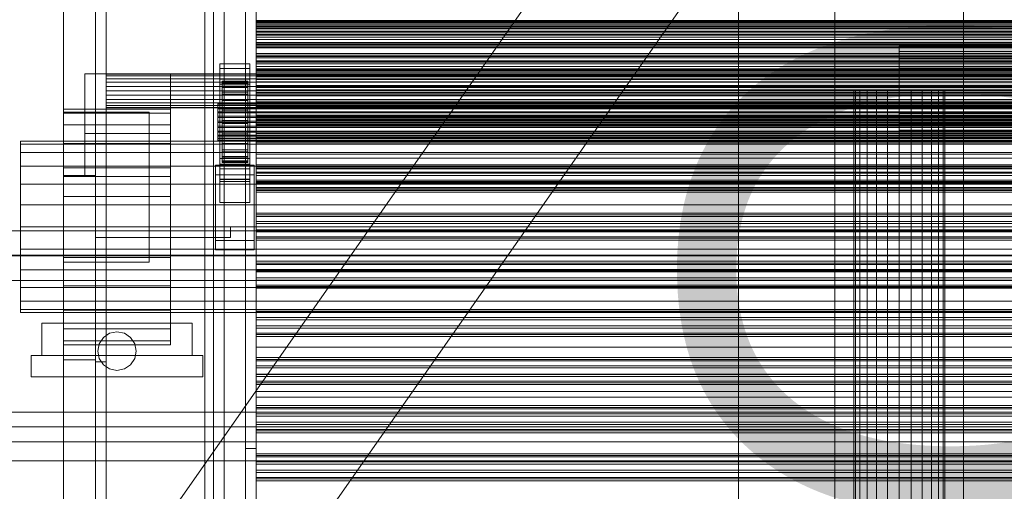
# Model space of a CAD drawing. Header units: millimetres. Extents: x -1970 to 61924, y -58230 to 6847.
# Tile 31 of 256: x -1360 to -901, y -33637 to -33417. Entities that reach past the tile are written whole.
import ezdxf

# ---------------------------------------------------------------- set-up
doc = ezdxf.new("R2010")
doc.units = ezdxf.units.MM
for name, color, linetype, lineweight in [('COTAS_O', 1, 'Continuous', 0), ('frontal_C03', 7, 'Continuous', 0), ('frontal_mezcladora', 7, 'Continuous', 0), ('frontal_secador', 7, 'Continuous', 0), ('frontal_tolva', 7, 'Continuous', 0)]:
    doc.layers.add(name, color=color, linetype=linetype, lineweight=lineweight)
doc.dimstyles.new('R19_100', dxfattribs={"dimtxt": 250, "dimasz": 150, "dimexe": 150, "dimexo": 80, "dimgap": 100, "dimtad": 1, "dimtih": 1, "dimtoh": 1, "dimdsep": 46, "dimcen": 0.09, "dimadec": 0, "dimazin": 0, "dimtfac": 1, "dimtdec": 4, "dimtofl": 0, "dimtmove": 0, "dimatfit": 3, "dimfxl": 1, "dimtolj": 1, "dimtzin": 0, "dimarcsym": 0})

# ---------------------------------------------------------------- blocks, each defined once
blk = doc.blocks.new('DIM_R26_45')
at = {"layer": 'COTAS_O'}
for p, q in [((-1725, -31700), (-1025, -31700)), ((-1025, -31700), (-1070, -31850)), ((-1025, -34400), (-1025, -31700)), ((-1025, -31700), (-980, -31850)), ((-1025, -34400), (-1070, -34250)), ((-1025, -34400), (-980, -34250)), ((-1725, -34400), (-1025, -34400))]:
    blk.add_line(p, q, dxfattribs=at)
blk.add_text('2700 O', height=250, rotation=90, dxfattribs=at).set_placement((-1125, -33050))
blk = doc.blocks.new('DIM_R26_46')
at = {"layer": 'COTAS_O'}
for p, q in [((-1725, -33700), (-1575, -33655)), ((1725, -33700), (1575, -33655)), ((-1725, -34400), (-1725, -33700)), ((-1725, -33700), (1725, -33700)), ((-1725, -33700), (-1575, -33745)), ((1725, -33700), (1575, -33745)), ((1725, -34400), (1725, -33700))]:
    blk.add_line(p, q, dxfattribs=at)
blk.add_text('3450 O', height=250, dxfattribs=at).set_placement((0, -33600))
blk = doc.blocks.new('DIM_R26_52')
at = {"layer": 'COTAS_O'}
for p, q in [((-1400, -33000), (-700, -33000)), ((-700, -33000), (-745, -33150)), ((-700, -36000), (-700, -33000)), ((-700, -33000), (-655, -33150)), ((-700, -36000), (-745, -35850)), ((-700, -36000), (-655, -35850)), ((-1400, -36000), (-700, -36000))]:
    blk.add_line(p, q, dxfattribs=at)
blk.add_text('3000 O', height=250, rotation=90, dxfattribs=at).set_placement((-800, -34500))

msp = doc.modelspace()

# ---------------------------------------------------------------- linework, layer by layer
at = {"layer": 'frontal_C03'}
for p, q in [((-1274, -34875.113), (-1274, -32314.944)), ((-1270, -32314.944), (-1270, -34875.113)), ((-1270, -34879.011), (-1270, -32318.841)), ((-1274, -32441.623), (-1274, -35001.792)), ((-1270, -35001.792), (-1270, -32441.623)), ((-1250, -33418.78), (-1250, -33417.245)), ((-1250, -33417.245), (-1250, -33418.126)), ((1250, -33417.245), (-1250, -33417.245)), ((-1250, -33418.126), (-1250, -33421.087)), ((1250, -33418.126), (-1250, -33418.126)), ((-1250, -33422.145), (-1250, -33418.78)), ((1250, -33418.78), (-1250, -33418.78)), ((-1250, -33421.087), (-1250, -33424.997)), ((1250, -33421.087), (-1250, -33421.087)), ((-1250, -33426.054), (-1250, -33422.145)), ((-1250, -33422.145), (1250, -33422.145)), ((-1250, -33424.997), (-1250, -33428.361)), ((1250, -33424.997), (-1250, -33424.997)), ((-1250, -33429.015), (-1250, -33426.054)), ((1250, -33426.054), (-1250, -33426.054)), ((-1250, -33428.361), (-1250, -33429.896)), ((1250, -33428.361), (-1250, -33428.361)), ((-1250, -33429.896), (-1250, -33429.015)), ((1250, -33429.015), (-1250, -33429.015)), ((1250, -33429.896), (-1250, -33429.896)), ((-1250, -33433.359), (-1250, -33432.562)), ((-1250, -33432.562), (-1250, -33433.944)), ((-1250, -33432.562), (1250, -33432.562)), ((-1250, -33436.282), (-1250, -33433.359)), ((-1250, -33433.359), (1250, -33433.359)), ((-1250, -33433.944), (-1250, -33437.411)), ((-1250, -33433.944), (1250, -33433.944)), ((-1267, -33439.659), (-1267, -33437.413)), ((-1267, -33437.413), (-1253, -33437.413)), ((-1267, -33484.187), (-1267, -33437.413)), ((-1253, -33437.413), (-1253, -33439.659)), ((-1253, -33437.413), (-1253, -33484.187)), ((-1250, -33441.13), (-1250, -33436.282)), ((-1250, -33436.282), (1250, -33436.282)), ((-1250, -33437.411), (-1250, -33442.727)), ((-1250, -33437.411), (1250, -33437.411)), ((-1253, -33439.659), (-1267, -33439.659)), ((-1267, -33439.659), (-1267, -33486.433)), ((-1253, -33486.433), (-1253, -33439.659)), ((-1250, -33441.237), (-1250, -33439.703)), ((-1250, -33439.703), (-1250, -33440.584)), ((1250, -33439.703), (-1250, -33439.703)), ((-1250, -33440.584), (-1250, -33443.545)), ((1250, -33440.584), (-1250, -33440.584)), ((-1250, -33447.574), (-1250, -33441.13)), ((-1250, -33441.13), (1250, -33441.13)), ((-1250, -33444.602), (-1250, -33441.237)), ((1250, -33441.237), (-1250, -33441.237)), ((-1250, -33442.727), (-1250, -33449.53)), ((-1250, -33442.727), (1250, -33442.727)), ((-1250, -33443.545), (-1250, -33447.454)), ((1250, -33443.545), (-1250, -33443.545)), ((-1267, -33446.846), (-1267, -33444.6)), ((-1267, -33444.6), (-1253, -33444.6)), ((-1267, -33491.374), (-1267, -33444.6)), ((-1253, -33446.846), (-1267, -33446.846)), ((-1267, -33446.846), (-1267, -33493.62)), ((-1266, -33455.548), (-1266, -33445.554)), ((-1266, -33445.554), (-1266, -33446.374)), ((-1266, -33445.554), (-1254, -33445.554)), ((-1266, -33446.027), (-1266, -33445.554)), ((-1266, -33455.772), (-1266, -33446.027)), ((-1266, -33446.027), (-1254, -33446.027)), ((-1266, -33447.763), (-1266, -33446.027)), ((-1266, -33455.936), (-1266, -33446.374)), ((-1266, -33446.374), (-1266, -33448.433)), ((-1266, -33446.374), (-1254, -33446.374)), ((-1266, -33456.594), (-1266, -33447.763)), ((-1266, -33447.763), (-1254, -33447.763)), ((-1266, -33450.641), (-1266, -33447.763)), ((-1266, -33456.911), (-1266, -33448.433)), ((-1266, -33448.433), (-1266, -33451.589)), ((-1266, -33448.433), (-1254, -33448.433)), ((-1254, -33446.374), (-1254, -33445.554)), ((-1254, -33445.554), (-1254, -33455.548)), ((-1254, -33445.554), (-1254, -33446.027)), ((-1254, -33446.027), (-1254, -33455.772)), ((-1254, -33446.027), (-1254, -33447.763)), ((-1254, -33448.433), (-1254, -33446.374)), ((-1254, -33446.374), (-1254, -33455.936)), ((-1254, -33447.763), (-1254, -33456.594)), ((-1254, -33447.763), (-1254, -33450.641)), ((-1254, -33451.589), (-1254, -33448.433)), ((-1254, -33448.433), (-1254, -33456.911)), ((-1253, -33444.6), (-1253, -33446.846)), ((-1253, -33444.6), (-1253, -33491.374)), ((-1253, -33493.62), (-1253, -33446.846)), ((-1250, -33448.512), (-1250, -33444.602)), ((-1250, -33444.602), (1250, -33444.602)), ((-1250, -33447.454), (-1250, -33450.819)), ((1250, -33447.454), (-1250, -33447.454)), ((-1250, -33455.174), (-1250, -33447.574)), ((-1250, -33447.574), (1250, -33447.574)), ((-1250, -33451.473), (-1250, -33448.512)), ((1250, -33448.512), (-1250, -33448.512)), ((-1266, -33457.957), (-1266, -33450.641)), ((-1266, -33450.641), (-1254, -33450.641)), ((-1266, -33454.467), (-1266, -33450.641)), ((-1266, -33458.407), (-1266, -33451.589)), ((-1266, -33451.589), (-1266, -33455.629)), ((-1266, -33451.589), (-1254, -33451.589)), ((-1254, -33450.641), (-1254, -33457.957)), ((-1254, -33450.641), (-1254, -33454.467)), ((-1254, -33455.629), (-1254, -33451.589)), ((-1254, -33451.589), (-1254, -33458.407)), ((-1250, -33449.53), (-1250, -33457.356)), ((-1250, -33449.53), (1250, -33449.53)), ((-1250, -33450.819), (-1250, -33452.354)), ((1250, -33450.819), (-1250, -33450.819)), ((-1250, -33452.354), (-1250, -33451.473)), ((1250, -33451.473), (-1250, -33451.473)), ((1250, -33452.354), (-1250, -33452.354)), ((-1268, -33455.772), (-1268, -33455.548)), ((-1268, -33455.548), (-1268, -33455.936)), ((-1268, -33455.548), (1268, -33455.548)), ((-1268, -33456.594), (-1268, -33455.772)), ((-1268, -33455.772), (1268, -33455.772)), ((-1268, -33455.936), (-1268, -33456.911)), ((-1268, -33455.936), (1268, -33455.936)), ((-1268, -33457.957), (-1268, -33456.594)), ((-1268, -33456.594), (1268, -33456.594)), ((-1268, -33456.911), (-1268, -33458.407)), ((-1268, -33456.911), (1268, -33456.911)), ((-1266, -33459.77), (-1266, -33454.467)), ((-1266, -33454.467), (-1254, -33454.467)), ((-1266, -33458.98), (-1266, -33454.467)), ((-1266, -33455.936), (-1266, -33455.548)), ((-1254, -33455.548), (-1266, -33455.548)), ((-1266, -33455.548), (-1266, -33455.772)), ((-1266, -33460.32), (-1266, -33455.629)), ((-1266, -33455.629), (-1266, -33460.275)), ((-1266, -33455.629), (-1254, -33455.629)), ((-1254, -33455.772), (-1266, -33455.772)), ((-1266, -33455.772), (-1266, -33456.594)), ((-1266, -33456.911), (-1266, -33455.936)), ((-1254, -33455.936), (-1266, -33455.936)), ((-1254, -33456.594), (-1266, -33456.594)), ((-1266, -33456.594), (-1266, -33457.957)), ((-1266, -33458.407), (-1266, -33456.911)), ((-1254, -33456.911), (-1266, -33456.911)), ((-1254, -33454.467), (-1254, -33459.77)), ((-1254, -33454.467), (-1254, -33458.98)), ((-1254, -33455.548), (-1254, -33455.936)), ((-1254, -33455.772), (-1254, -33455.548)), ((-1254, -33460.275), (-1254, -33455.629)), ((-1254, -33455.629), (-1254, -33460.32)), ((-1254, -33456.594), (-1254, -33455.772)), ((-1254, -33455.936), (-1254, -33456.911)), ((-1254, -33457.957), (-1254, -33456.594)), ((-1254, -33456.911), (-1254, -33458.407)), ((-1250, -33463.413), (-1250, -33455.174)), ((-1250, -33455.174), (1250, -33455.174)), ((-1250, -33457.356), (-1250, -33465.671)), ((1250, -33457.356), (-1250, -33457.356)), ((-1268, -33459.77), (-1268, -33457.957)), ((-1268, -33457.957), (1268, -33457.957)), ((-1268, -33458.407), (-1268, -33460.32)), ((-1268, -33458.407), (1268, -33458.407)), ((-1268, -33461.907), (-1268, -33459.77)), ((-1268, -33459.77), (1268, -33459.77)), ((-1268, -33460.32), (-1268, -33462.521)), ((-1268, -33460.32), (1268, -33460.32)), ((-1268, -33464.224), (-1268, -33461.907)), ((-1268, -33461.907), (1268, -33461.907)), ((-1254, -33457.957), (-1266, -33457.957)), ((-1266, -33457.957), (-1266, -33459.77)), ((-1266, -33460.32), (-1266, -33458.407)), ((-1254, -33458.407), (-1266, -33458.407)), ((-1266, -33461.907), (-1266, -33458.98)), ((-1266, -33458.98), (-1254, -33458.98)), ((-1266, -33463.872), (-1266, -33458.98)), ((-1254, -33459.77), (-1266, -33459.77)), ((-1266, -33459.77), (-1266, -33461.907)), ((-1266, -33460.275), (-1266, -33462.521)), ((-1254, -33460.275), (-1266, -33460.275)), ((-1266, -33460.275), (-1266, -33465.212)), ((-1266, -33462.521), (-1266, -33460.32)), ((-1254, -33460.32), (-1266, -33460.32)), ((-1254, -33461.907), (-1266, -33461.907)), ((-1266, -33461.907), (-1266, -33464.224)), ((-1254, -33459.77), (-1254, -33457.957)), ((-1254, -33458.407), (-1254, -33460.32)), ((-1254, -33458.98), (-1254, -33461.907)), ((-1254, -33458.98), (-1254, -33463.872)), ((-1254, -33461.907), (-1254, -33459.77)), ((-1254, -33462.521), (-1254, -33460.275)), ((-1254, -33465.212), (-1254, -33460.275)), ((-1254, -33460.32), (-1254, -33462.521)), ((-1254, -33464.224), (-1254, -33461.907)), ((-1250, -33463.695), (-1250, -33462.16)), ((-1250, -33462.16), (-1250, -33463.042)), ((1250, -33462.16), (-1250, -33462.16)), ((-1268, -33462.521), (-1268, -33464.86)), ((1268, -33462.521), (-1268, -33462.521)), ((-1268, -33466.563), (-1268, -33464.224)), ((-1268, -33464.224), (1268, -33464.224)), ((-1268, -33464.86), (-1268, -33467.177)), ((-1268, -33464.86), (1268, -33464.86)), ((-1268, -33468.764), (-1268, -33466.563)), ((-1268, -33466.563), (1268, -33466.563)), ((-1266, -33462.521), (-1254, -33462.521)), ((-1266, -33464.86), (-1266, -33462.521)), ((-1266, -33464.224), (-1266, -33463.872)), ((-1266, -33463.872), (-1254, -33463.872)), ((-1266, -33468.809), (-1266, -33463.872)), ((-1254, -33464.224), (-1266, -33464.224)), ((-1266, -33464.224), (-1266, -33466.563)), ((-1266, -33467.177), (-1266, -33464.86)), ((-1266, -33464.86), (-1266, -33465.212)), ((-1254, -33464.86), (-1266, -33464.86)), ((-1266, -33465.212), (-1266, -33470.104)), ((-1266, -33465.212), (-1254, -33465.212)), ((-1266, -33466.563), (-1266, -33468.809)), ((-1254, -33466.563), (-1266, -33466.563)), ((-1266, -33466.563), (-1266, -33468.764)), ((-1254, -33462.521), (-1254, -33464.86)), ((-1254, -33463.872), (-1254, -33464.224)), ((-1254, -33463.872), (-1254, -33468.809)), ((-1254, -33466.563), (-1254, -33464.224)), ((-1254, -33465.212), (-1254, -33464.86)), ((-1254, -33464.86), (-1254, -33467.177)), ((-1254, -33470.104), (-1254, -33465.212)), ((-1254, -33468.809), (-1254, -33466.563)), ((-1254, -33468.764), (-1254, -33466.563)), ((-1250, -33463.042), (-1250, -33466.003)), ((1250, -33463.042), (-1250, -33463.042)), ((-1250, -33471.728), (-1250, -33463.413)), ((-1250, -33463.413), (1250, -33463.413)), ((-1250, -33467.06), (-1250, -33463.695)), ((1250, -33463.695), (-1250, -33463.695)), ((-1250, -33465.671), (-1250, -33473.91)), ((-1250, -33465.671), (1250, -33465.671)), ((-1250, -33466.003), (-1250, -33469.912)), ((1250, -33466.003), (-1250, -33466.003)), ((-1268, -33467.177), (-1268, -33469.314)), ((-1268, -33467.177), (1268, -33467.177)), ((-1268, -33470.677), (-1268, -33468.764)), ((-1268, -33468.764), (1268, -33468.764)), ((-1268, -33469.314), (-1268, -33471.127)), ((-1268, -33469.314), (1268, -33469.314)), ((-1268, -33472.173), (-1268, -33470.677)), ((-1268, -33470.677), (1268, -33470.677)), ((-1268, -33471.127), (-1268, -33472.49)), ((-1268, -33471.127), (1268, -33471.127)), ((-1266, -33469.314), (-1266, -33467.177)), ((-1266, -33467.177), (-1266, -33470.104)), ((-1254, -33467.177), (-1266, -33467.177)), ((-1266, -33468.764), (-1266, -33473.456)), ((-1254, -33468.764), (-1266, -33468.764)), ((-1266, -33468.764), (-1266, -33470.677)), ((-1266, -33468.809), (-1254, -33468.809)), ((-1266, -33473.456), (-1266, -33468.809)), ((-1266, -33471.127), (-1266, -33469.314)), ((-1266, -33469.314), (-1266, -33474.617)), ((-1254, -33469.314), (-1266, -33469.314)), ((-1266, -33470.104), (-1266, -33474.617)), ((-1266, -33470.104), (-1254, -33470.104)), ((-1266, -33470.677), (-1266, -33477.495)), ((-1254, -33470.677), (-1266, -33470.677)), ((-1266, -33470.677), (-1266, -33472.173)), ((-1266, -33472.49), (-1266, -33471.127)), ((-1266, -33471.127), (-1266, -33478.443)), ((-1254, -33471.127), (-1266, -33471.127)), ((-1254, -33470.104), (-1254, -33467.177)), ((-1254, -33467.177), (-1254, -33469.314)), ((-1254, -33473.456), (-1254, -33468.764)), ((-1254, -33470.677), (-1254, -33468.764)), ((-1254, -33468.809), (-1254, -33473.456)), ((-1254, -33474.617), (-1254, -33469.314)), ((-1254, -33469.314), (-1254, -33471.127)), ((-1254, -33474.617), (-1254, -33470.104)), ((-1254, -33477.495), (-1254, -33470.677)), ((-1254, -33472.173), (-1254, -33470.677)), ((-1254, -33478.443), (-1254, -33471.127)), ((-1254, -33471.127), (-1254, -33472.49)), ((-1250, -33470.969), (-1250, -33467.06)), ((-1250, -33467.06), (1250, -33467.06)), ((-1250, -33469.912), (-1250, -33473.277)), ((1250, -33469.912), (-1250, -33469.912)), ((-1250, -33473.93), (-1250, -33470.969)), ((1250, -33470.969), (-1250, -33470.969)), ((-1268, -33473.148), (-1268, -33472.173)), ((-1268, -33472.173), (1268, -33472.173)), ((-1268, -33472.49), (-1268, -33473.312)), ((-1268, -33472.49), (1268, -33472.49)), ((-1268, -33473.536), (-1268, -33473.148)), ((-1268, -33473.148), (1268, -33473.148)), ((-1268, -33473.312), (-1268, -33473.536)), ((-1268, -33473.312), (1268, -33473.312)), ((-1268, -33473.536), (1268, -33473.536)), ((-1266, -33472.173), (-1266, -33480.651)), ((-1254, -33472.173), (-1266, -33472.173)), ((-1266, -33472.173), (-1266, -33473.148)), ((-1266, -33473.312), (-1266, -33472.49)), ((-1266, -33472.49), (-1266, -33481.321)), ((-1254, -33472.49), (-1266, -33472.49)), ((-1266, -33473.148), (-1266, -33482.71)), ((-1254, -33473.148), (-1266, -33473.148)), ((-1266, -33473.148), (-1266, -33473.536)), ((-1266, -33473.536), (-1266, -33473.312)), ((-1266, -33473.312), (-1266, -33483.057)), ((-1254, -33473.312), (-1266, -33473.312)), ((-1266, -33473.456), (-1254, -33473.456)), ((-1266, -33477.495), (-1266, -33473.456)), ((-1266, -33473.536), (-1266, -33483.53)), ((-1254, -33473.536), (-1266, -33473.536)), ((-1266, -33474.617), (-1266, -33478.443)), ((-1266, -33474.617), (-1254, -33474.617)), ((-1254, -33480.651), (-1254, -33472.173)), ((-1254, -33473.148), (-1254, -33472.173)), ((-1254, -33481.321), (-1254, -33472.49)), ((-1254, -33472.49), (-1254, -33473.312)), ((-1254, -33482.71), (-1254, -33473.148)), ((-1254, -33473.536), (-1254, -33473.148)), ((-1254, -33483.057), (-1254, -33473.312)), ((-1254, -33473.312), (-1254, -33473.536)), ((-1254, -33473.456), (-1254, -33477.495)), ((-1254, -33483.53), (-1254, -33473.536)), ((-1254, -33478.443), (-1254, -33474.617)), ((-1250, -33479.554), (-1250, -33471.728)), ((-1250, -33471.728), (1250, -33471.728)), ((-1250, -33473.277), (-1250, -33474.812)), ((1250, -33473.277), (-1250, -33473.277)), ((-1250, -33473.91), (-1250, -33481.51)), ((-1250, -33473.91), (1250, -33473.91)), ((-1250, -33474.812), (-1250, -33473.93)), ((1250, -33473.93), (-1250, -33473.93)), ((1250, -33474.812), (-1250, -33474.812)), ((-1266, -33477.495), (-1254, -33477.495)), ((-1266, -33480.651), (-1266, -33477.495)), ((-1266, -33478.443), (-1266, -33481.321)), ((-1266, -33478.443), (-1254, -33478.443)), ((-1266, -33480.651), (-1254, -33480.651)), ((-1266, -33482.71), (-1266, -33480.651)), ((-1254, -33477.495), (-1254, -33480.651)), ((-1254, -33481.321), (-1254, -33478.443)), ((-1254, -33480.651), (-1254, -33482.71)), ((-1250, -33486.357), (-1250, -33479.554)), ((-1250, -33479.554), (1250, -33479.554)), ((-1269, -33489.2), (-1269, -33484.709)), ((-1269, -33484.709), (-1251, -33484.709)), ((-1269, -33519.789), (-1269, -33484.709)), ((-1267, -33492.344), (-1267, -33481.565)), ((-1267, -33481.565), (-1253, -33481.565)), ((-1267, -33491.309), (-1267, -33481.565)), ((-1253, -33484.187), (-1267, -33484.187)), ((-1267, -33484.187), (-1267, -33486.433)), ((-1266, -33481.321), (-1266, -33483.057)), ((-1266, -33481.321), (-1254, -33481.321)), ((-1266, -33482.71), (-1254, -33482.71)), ((-1266, -33483.53), (-1266, -33482.71)), ((-1266, -33483.057), (-1266, -33483.53)), ((-1266, -33483.057), (-1254, -33483.057)), ((-1266, -33483.53), (-1254, -33483.53)), ((-1254, -33483.057), (-1254, -33481.321)), ((-1254, -33482.71), (-1254, -33483.53)), ((-1254, -33483.53), (-1254, -33483.057)), ((-1253, -33481.565), (-1253, -33492.344)), ((-1253, -33481.565), (-1253, -33491.309)), ((-1253, -33486.433), (-1253, -33484.187)), ((-1251, -33484.709), (-1251, -33489.2)), ((-1251, -33484.709), (-1251, -33519.789)), ((-1250, -33481.51), (-1250, -33487.954)), ((-1250, -33481.51), (1250, -33481.51)), ((-1250, -33486.153), (-1250, -33484.618)), ((-1250, -33484.618), (-1250, -33485.499)), ((1250, -33484.618), (-1250, -33484.618)), ((-1251, -33489.2), (-1269, -33489.2)), ((-1269, -33524.281), (-1269, -33489.2)), ((-1267, -33486.433), (-1253, -33486.433)), ((-1251, -33524.281), (-1251, -33489.2)), ((-1250, -33485.499), (-1250, -33488.46)), ((1250, -33485.499), (-1250, -33485.499)), ((-1250, -33489.517), (-1250, -33486.153)), ((1250, -33486.153), (-1250, -33486.153)), ((-1250, -33491.673), (-1250, -33486.357)), ((-1250, -33486.357), (1250, -33486.357)), ((-1250, -33487.954), (-1250, -33492.802)), ((-1250, -33487.954), (1250, -33487.954)), ((-1250, -33488.46), (-1250, -33492.37)), ((1250, -33488.46), (-1250, -33488.46)), ((-1250, -33493.427), (-1250, -33489.517)), ((-1250, -33489.517), (1250, -33489.517)), ((-1253, -33491.309), (-1267, -33491.309)), ((-1267, -33491.309), (-1267, -33502.089)), ((-1253, -33491.374), (-1267, -33491.374)), ((-1267, -33491.374), (-1267, -33493.62)), ((-1253, -33492.344), (-1267, -33492.344)), ((-1267, -33492.344), (-1267, -33502.089)), ((-1267, -33493.62), (-1253, -33493.62)), ((-1253, -33502.089), (-1253, -33491.309)), ((-1253, -33493.62), (-1253, -33491.374)), ((-1253, -33502.089), (-1253, -33492.344)), ((-1250, -33495.14), (-1250, -33491.673)), ((-1250, -33491.673), (1250, -33491.673)), ((-1250, -33492.37), (-1250, -33495.734)), ((1250, -33492.37), (-1250, -33492.37)), ((-1250, -33492.802), (-1250, -33495.725)), ((-1250, -33492.802), (1250, -33492.802)), ((-1250, -33496.388), (-1250, -33493.427)), ((1250, -33493.427), (-1250, -33493.427)), ((-1250, -33496.522), (-1250, -33495.14)), ((-1250, -33495.14), (1250, -33495.14)), ((-1250, -33495.725), (-1250, -33496.522)), ((-1250, -33495.725), (1250, -33495.725)), ((-1250, -33495.734), (-1250, -33497.269)), ((1250, -33495.734), (-1250, -33495.734)), ((-1250, -33497.269), (-1250, -33496.388)), ((1250, -33496.388), (-1250, -33496.388)), ((-1250, -33496.522), (1250, -33496.522)), ((1250, -33497.269), (-1250, -33497.269)), ((-1267, -33502.089), (-1253, -33502.089)), ((-1250, -33508.61), (-1250, -33507.076)), ((-1250, -33507.076), (-1250, -33507.957)), ((1250, -33507.076), (-1250, -33507.076)), ((-1250, -33507.957), (-1250, -33510.918)), ((1250, -33507.957), (-1250, -33507.957)), ((-1250, -33511.975), (-1250, -33508.61)), ((1250, -33508.61), (-1250, -33508.61)), ((-1250, -33510.918), (-1250, -33514.827)), ((1250, -33510.918), (-1250, -33510.918)), ((-1250, -33515.885), (-1250, -33511.975)), ((-1250, -33511.975), (1250, -33511.975)), ((-1500, -33515.356), (1500, -33515.356)), ((-1250, -33514.827), (-1250, -33518.192)), ((1250, -33514.827), (-1250, -33514.827)), ((-1250, -33518.845), (-1250, -33515.885)), ((1250, -33515.885), (-1250, -33515.885)), ((-1251, -33519.789), (-1269, -33519.789)), ((-1269, -33519.789), (-1269, -33524.281)), ((-1251, -33524.281), (-1251, -33519.789)), ((-1250, -33518.192), (-1250, -33519.727)), ((1250, -33518.192), (-1250, -33518.192)), ((-1250, -33519.727), (-1250, -33518.845)), ((1250, -33518.845), (-1250, -33518.845)), ((1250, -33519.727), (-1250, -33519.727)), ((1500, -33526.765), (-1500, -33526.765)), ((-1269, -33524.281), (-1251, -33524.281)), ((1500, -33527.05), (-1500, -33527.05)), ((-1250, -33531.068), (-1250, -33529.533)), ((-1250, -33529.533), (-1250, -33530.415)), ((1250, -33529.533), (-1250, -33529.533)), ((-1250, -33530.415), (-1250, -33533.375)), ((1250, -33530.415), (-1250, -33530.415)), ((-1250, -33534.433), (-1250, -33531.068)), ((1250, -33531.068), (-1250, -33531.068)), ((-1250, -33533.375), (-1250, -33537.285)), ((1250, -33533.375), (-1250, -33533.375)), ((-1250, -33538.342), (-1250, -33534.433)), ((-1250, -33534.433), (1250, -33534.433)), ((-1500, -33538.458), (1500, -33538.458)), ((-1250, -33537.285), (-1250, -33540.65)), ((1250, -33537.285), (-1250, -33537.285)), ((-1250, -33541.303), (-1250, -33538.342)), ((1250, -33538.342), (-1250, -33538.342)), ((-1250, -33540.65), (-1250, -33542.184)), ((1250, -33540.65), (-1250, -33540.65)), ((-1250, -33542.184), (-1250, -33541.303)), ((1250, -33541.303), (-1250, -33541.303)), ((1250, -33542.184), (-1250, -33542.184)), ((-1250, -33553.526), (-1250, -33551.991)), ((-1250, -33551.991), (-1250, -33552.872)), ((1250, -33551.991), (-1250, -33551.991)), ((-1250, -33552.872), (-1250, -33555.833)), ((1250, -33552.872), (-1250, -33552.872)), ((-1250, -33556.89), (-1250, -33553.526)), ((1250, -33553.526), (-1250, -33553.526)), ((-1250, -33555.833), (-1250, -33559.742)), ((1250, -33555.833), (-1250, -33555.833)), ((-1250, -33560.8), (-1250, -33556.89)), ((-1250, -33556.89), (1250, -33556.89)), ((-1250, -33559.742), (-1250, -33563.107)), ((1250, -33559.742), (-1250, -33559.742)), ((-1250, -33563.761), (-1250, -33560.8)), ((1250, -33560.8), (-1250, -33560.8)), ((-1250, -33563.107), (-1250, -33564.642)), ((1250, -33563.107), (-1250, -33563.107)), ((-1250, -33564.642), (-1250, -33563.761)), ((1250, -33563.761), (-1250, -33563.761)), ((1250, -33564.642), (-1250, -33564.642)), ((-1250, -33575.983), (-1250, -33574.448)), ((-1250, -33574.448), (-1250, -33575.33)), ((1250, -33574.448), (-1250, -33574.448)), ((-1250, -33575.33), (-1250, -33578.291)), ((1250, -33575.33), (-1250, -33575.33)), ((-1250, -33579.348), (-1250, -33575.983)), ((1250, -33575.983), (-1250, -33575.983)), ((-1250, -33578.291), (-1250, -33582.2)), ((1250, -33578.291), (-1250, -33578.291)), ((-1250, -33583.257), (-1250, -33579.348)), ((-1250, -33579.348), (1250, -33579.348)), ((-1250, -33582.2), (-1250, -33585.565)), ((1250, -33582.2), (-1250, -33582.2)), ((-1250, -33586.218), (-1250, -33583.257)), ((1250, -33583.257), (-1250, -33583.257)), ((-1250, -33585.565), (-1250, -33587.1)), ((1250, -33585.565), (-1250, -33585.565)), ((-1250, -33587.1), (-1250, -33586.218)), ((1250, -33586.218), (-1250, -33586.218)), ((1250, -33587.1), (-1250, -33587.1)), ((-1250, -33598.441), (-1250, -33596.906)), ((-1250, -33596.906), (-1250, -33597.787)), ((1250, -33596.906), (-1250, -33596.906)), ((-1250, -33597.787), (-1250, -33600.748)), ((1250, -33597.787), (-1250, -33597.787)), ((-1250, -33601.806), (-1250, -33598.441)), ((1250, -33598.441), (-1250, -33598.441)), ((-1250, -33600.748), (-1250, -33604.658)), ((1250, -33600.748), (-1250, -33600.748)), ((-1250, -33605.715), (-1250, -33601.806)), ((-1250, -33601.806), (1250, -33601.806)), ((-1250, -33604.658), (-1250, -33608.022)), ((1250, -33604.658), (-1250, -33604.658)), ((-1250, -33608.676), (-1250, -33605.715)), ((1250, -33605.715), (-1250, -33605.715)), ((-1250, -33608.022), (-1250, -33609.557)), ((1250, -33608.022), (-1250, -33608.022)), ((-1250, -33609.557), (-1250, -33608.676)), ((1250, -33608.676), (-1250, -33608.676)), ((-1500, -33613.77), (1500, -33613.77)), ((1250, -33609.557), (-1250, -33609.557)), ((1500, -33622.753), (-1500, -33622.753)), ((-1250, -33620.898), (-1250, -33619.364)), ((-1250, -33619.364), (-1250, -33620.245)), ((1250, -33619.364), (-1250, -33619.364)), ((-1250, -33620.245), (-1250, -33623.206)), ((1250, -33620.245), (-1250, -33620.245)), ((-1250, -33624.263), (-1250, -33620.898)), ((1250, -33620.898), (-1250, -33620.898)), ((-1250, -33623.206), (-1250, -33627.115)), ((1250, -33623.206), (-1250, -33623.206)), ((-1250, -33628.173), (-1250, -33624.263)), ((-1250, -33624.263), (1250, -33624.263)), ((-1250, -33627.115), (-1250, -33630.48)), ((1250, -33627.115), (-1250, -33627.115)), ((-1250, -33631.134), (-1250, -33628.173)), ((1250, -33628.173), (-1250, -33628.173)), ((-1250, -33630.48), (-1250, -33632.015)), ((1250, -33630.48), (-1250, -33630.48)), ((-1250, -33632.015), (-1250, -33631.134)), ((1250, -33631.134), (-1250, -33631.134)), ((1250, -33632.015), (-1250, -33632.015))]:
    msp.add_line(p, q, dxfattribs=at)
at = {"layer": 'frontal_mezcladora'}
for p, q in [((-980, -35980), (-980, -33390)), ((-920, -35980), (-920, -33390)), ((-950, -33429.522), (-950, -33428.8)), ((-950, -33428.8), (-160, -33428.8)), ((-950, -33431.64), (-950, -33429.522)), ((-950, -33429.522), (-160, -33429.522)), ((-950, -33435.009), (-950, -33431.64)), ((-950, -33431.64), (-160, -33431.64)), ((-950, -33439.4), (-950, -33435.009)), ((-950, -33435.009), (-160, -33435.009)), ((-950, -33444.513), (-950, -33439.4)), ((-950, -33439.4), (-160, -33439.4)), ((-950, -33444.513), (-950, -33450)), ((-950, -33444.513), (-160, -33444.513)), ((-970.478, -33450), (-971.2, -33450)), ((-971.2, -34900), (-971.2, -33450)), ((-968.36, -33450), (-970.478, -33450)), ((-970.478, -34900), (-970.478, -33450)), ((-964.991, -33450), (-968.36, -33450)), ((-968.36, -34900), (-968.36, -33450)), ((-960.6, -33450), (-964.991, -33450)), ((-964.991, -34900), (-964.991, -33450)), ((-955.487, -33450), (-960.6, -33450)), ((-960.6, -34900), (-960.6, -33450)), ((-950, -33450), (-955.487, -33450)), ((-955.487, -34900), (-955.487, -33450)), ((-950, -33450), (-944.513, -33450)), ((-950, -33450), (-950, -34900)), ((-950, -33450), (-950, -33455.487)), ((-160, -33450), (-950, -33450)), ((-944.513, -33450), (-939.4, -33450)), ((-944.513, -34900), (-944.513, -33450)), ((-939.4, -33450), (-935.009, -33450)), ((-939.4, -34900), (-939.4, -33450)), ((-935.009, -33450), (-931.64, -33450)), ((-935.009, -34900), (-935.009, -33450)), ((-931.64, -33450), (-929.522, -33450)), ((-931.64, -34900), (-931.64, -33450)), ((-929.522, -33450), (-928.8, -33450)), ((-929.522, -34900), (-929.522, -33450)), ((-928.8, -34900), (-928.8, -33450)), ((-950, -33455.487), (-950, -33460.6)), ((-950, -33455.487), (-160, -33455.487)), ((-950, -33460.6), (-950, -33464.991)), ((-950, -33460.6), (-160, -33460.6)), ((-950, -33464.991), (-950, -33468.36)), ((-950, -33464.991), (-160, -33464.991)), ((-950, -33468.36), (-950, -33470.478)), ((-950, -33468.36), (-160, -33468.36)), ((-950, -33470.478), (-950, -33471.2)), ((-950, -33470.478), (-160, -33470.478)), ((-950, -33471.2), (-160, -33471.2))]:
    msp.add_line(p, q, dxfattribs=at)
at = {"layer": 'frontal_secador'}
for p, q in [((-1340, -36000), (-1340, -33000)), ((-1325, -36000), (-1325, -33075)), ((-1325, -35590), (-1325, -33075)), ((-1325, -35980), (-1325, -33075)), ((-1320, -35980), (-1320, -33075)), ((-1270, -35980), (-1270, -33075)), ((-1265, -35980), (-1265, -33075)), ((-1255, -33617), (-1255, -33377)), ((-1255, -33377), (-1255, -33446)), ((-1250, -33377), (-1250, -33617)), ((-1250, -33446), (-1250, -33377)), ((-1250, -33417.728), (-1250, -33414)), ((-1250, -33414.728), (-1250, -33417.728)), ((-1250, -33414.728), (-1250, -33417.588)), ((-1250, -33417.588), (1250, -33417.588)), ((-1250, -33417.588), (-1250, -33420.588)), ((-1250, -33417.588), (-1250, -33419.387)), ((-1250, -33419.918), (-1250, -33417.611)), ((1250, -33417.611), (-1250, -33417.611)), ((1250, -33417.728), (-1250, -33417.728)), ((-1250, -33420.588), (-1250, -33417.728)), ((-1250, -33419.387), (1250, -33419.387)), ((-1250, -33419.387), (-1250, -33422.387)), ((-1250, -33419.387), (-1250, -33420)), ((-1250, -33423.65), (-1250, -33419.918)), ((1250, -33419.918), (-1250, -33419.918)), ((-1250, -33420), (1250, -33420)), ((-1250, -33420), (-1250, -33423)), ((1250, -33420.588), (-1250, -33420.588)), ((-1250, -33422.387), (-1250, -33420.588)), ((1250, -33422.387), (-1250, -33422.387)), ((-1250, -33423), (-1250, -33422.387)), ((1250, -33423), (-1250, -33423)), ((-1250, -33423.65), (-1250, -33427.382)), ((-1250, -33423.65), (1250, -33423.65)), ((-1250, -33424), (-1250, -33436)), ((1250, -33424), (-1250, -33424)), ((-1250, -33428), (-1250, -33424)), ((-1250, -33427.382), (-1250, -33429.689)), ((1250, -33427.382), (-1250, -33427.382)), ((-1250, -33440), (-1250, -33428)), ((-1250, -33428), (1250, -33428)), ((1250, -33429.689), (-1250, -33429.689)), ((-1250, -33436.709), (-1250, -33434)), ((1250, -33434), (-1250, -33434)), ((-1250, -33434.545), (-1250, -33434)), ((-1250, -33436.144), (-1250, -33434.545)), ((1250, -33434.545), (-1250, -33434.545)), ((-1250, -33436), (-1250, -33676)), ((1250, -33436), (-1250, -33436)), ((-1250, -33442), (-1250, -33436)), ((-1250, -33436), (-1250, -33440)), ((-1250, -33438.686), (-1250, -33436.144)), ((1250, -33436.144), (-1250, -33436.144)), ((-1250, -33444.651), (-1250, -33436.709)), ((1250, -33436.709), (-1250, -33436.709)), ((-1250, -33442), (-1250, -33438.686)), ((1250, -33438.686), (-1250, -33438.686)), ((-1330, -33442), (-1290, -33442)), ((-1330, -33470), (-1330, -33442)), ((-1320, -33442.273), (-1320, -33442)), ((1320, -33442), (-1320, -33442)), ((-1320, -33443.072), (-1320, -33442.273)), ((1320, -33442.273), (-1320, -33442.273)), ((-1320, -33444.343), (-1320, -33443.072)), ((1320, -33443.072), (-1320, -33443.072)), ((-1290, -33470), (-1290, -33442)), ((1250, -33440), (-1250, -33440)), ((-1250, -33445.859), (-1250, -33442)), ((1250, -33442), (-1250, -33442)), ((-1250, -33442), (-1250, -33682)), ((-1250, -33446), (-1250, -33442)), ((-1320, -33446), (-1320, -33444.343)), ((1320, -33444.343), (-1320, -33444.343)), ((-1320, -33447.929), (-1320, -33446)), ((1320, -33446), (-1320, -33446)), ((-1320, -33450), (-1320, -33447.929)), ((1320, -33447.929), (-1320, -33447.929)), ((-1255, -33446), (-1255, -33686)), ((-1250, -33446), (-1255, -33446)), ((-1250, -33457.285), (-1250, -33444.651)), ((1250, -33444.651), (-1250, -33444.651)), ((-1250, -33450), (-1250, -33445.859)), ((1250, -33445.859), (-1250, -33445.859)), ((-1250, -33686), (-1250, -33446)), ((-1250, -33446), (1250, -33446)), ((-1320, -33450), (-1320, -33452.071)), ((-1320, -33450), (1320, -33450)), ((-1320, -33452.071), (-1320, -33454)), ((1320, -33452.071), (-1320, -33452.071)), ((-1250, -33450), (-1250, -33454.141)), ((-1250, -33450), (1250, -33450)), ((-1320, -33454), (-1320, -33455.657)), ((1320, -33454), (-1320, -33454)), ((-1320, -33455.657), (-1320, -33456.928)), ((1320, -33455.657), (-1320, -33455.657)), ((-1320, -33456.928), (-1320, -33457.727)), ((1320, -33456.928), (-1320, -33456.928)), ((-1320, -33457.727), (-1320, -33458)), ((1320, -33457.727), (-1320, -33457.727)), ((-1250, -33454.141), (-1250, -33458)), ((1250, -33454.141), (-1250, -33454.141)), ((-1250, -33473.75), (-1250, -33457.285)), ((1250, -33457.285), (-1250, -33457.285)), ((-1340, -33460.374), (-1340, -33458.5)), ((-1290, -33458.5), (-1340, -33458.5)), ((-1340, -33460), (-1300, -33460)), ((-1340, -33490), (-1340, -33460)), ((-1340, -33465.869), (-1340, -33460.374)), ((-1290, -33460.374), (-1340, -33460.374)), ((1320, -33458), (-1320, -33458)), ((-1300, -33490), (-1300, -33460)), ((-1290, -33460.374), (-1290, -33458.5)), ((-1290, -33465.869), (-1290, -33460.374)), ((-1250, -33458), (-1250, -33461.314)), ((1250, -33458), (-1250, -33458)), ((-1250, -33461.314), (-1250, -33463.856)), ((1250, -33461.314), (-1250, -33461.314)), ((-1340, -33474.609), (-1340, -33465.869)), ((-1290, -33465.869), (-1340, -33465.869)), ((-1290, -33474.609), (-1290, -33465.869)), ((-1250, -33463.856), (-1250, -33465.455)), ((1250, -33463.856), (-1250, -33463.856)), ((-1250, -33465.455), (-1250, -33466)), ((1250, -33465.455), (-1250, -33465.455)), ((1250, -33466), (-1250, -33466)), ((-1330, -33470), (-1290, -33470)), ((-1330, -33490), (-1330, -33470)), ((-1290, -33490), (-1290, -33470)), ((-1360, -33474.863), (-1360, -33473.5)), ((1360, -33473.5), (-1360, -33473.5)), ((-1360, -33478.859), (-1360, -33474.863)), ((1360, -33474.863), (-1360, -33474.863)), ((-1340, -33486), (-1340, -33474.609)), ((-1290, -33474.609), (-1340, -33474.609)), ((-1290, -33486), (-1290, -33474.609)), ((-1250, -33492.924), (-1250, -33473.75)), ((1250, -33473.75), (-1250, -33473.75)), ((-1360, -33485.216), (-1360, -33478.859)), ((1360, -33478.859), (-1360, -33478.859)), ((-1360, -33493.5), (-1360, -33485.216)), ((1360, -33485.216), (-1360, -33485.216)), ((-1340, -33499.265), (-1340, -33486)), ((-1290, -33486), (-1340, -33486)), ((-1340, -33489.5), (-1325, -33489.5)), ((-1340, -33575.5), (-1340, -33489.5)), ((-1340, -33490), (-1300, -33490)), ((-1340, -33530), (-1340, -33490)), ((-1330, -33490), (-1290, -33490)), ((-1325, -33575.5), (-1325, -33489.5)), ((-1300, -33530), (-1300, -33490)), ((-1290, -33499.265), (-1290, -33486)), ((-1360, -33503.147), (-1360, -33493.5)), ((1360, -33493.5), (-1360, -33493.5)), ((-1250, -33513.5), (-1250, -33492.924)), ((1250, -33492.924), (-1250, -33492.924)), ((-1360, -33513.5), (-1360, -33503.147)), ((1360, -33503.147), (-1360, -33503.147)), ((-1340, -33513.5), (-1340, -33499.265)), ((-1290, -33499.265), (-1340, -33499.265)), ((-1290, -33513.5), (-1290, -33499.265)), ((-1360, -33513.5), (-1360, -33523.853)), ((-1360, -33513.5), (1360, -33513.5)), ((-1340, -33513.5), (-1340, -33527.735)), ((-1340, -33513.5), (-1290, -33513.5)), ((-1325, -33513.5), (-1320, -33513.5)), ((-1325, -33576.5), (-1325, -33513.5)), ((-1325, -33513.5), (-1262, -33513.5)), ((-1325, -33518.5), (-1325, -33513.5)), ((-1320, -33576.5), (-1320, -33513.5)), ((-1290, -33527.735), (-1290, -33513.5)), ((-1262, -33518.5), (-1262, -33513.5)), ((-1250, -33513.5), (-1250, -33534.076)), ((-1250, -33513.5), (1250, -33513.5)), ((-1325, -33518.5), (-1262, -33518.5)), ((-1360, -33523.853), (-1360, -33533.5)), ((1360, -33523.853), (-1360, -33523.853)), ((-1340, -33527.735), (-1340, -33541)), ((-1290, -33527.735), (-1340, -33527.735)), ((-1340, -33530), (-1300, -33530)), ((-1290, -33527.735), (-1290, -33541)), ((-1360, -33533.5), (-1360, -33541.784)), ((1360, -33533.5), (-1360, -33533.5)), ((-1250, -33534.076), (-1250, -33553.25)), ((1250, -33534.076), (-1250, -33534.076)), ((-1360, -33541.784), (-1360, -33548.141)), ((1360, -33541.784), (-1360, -33541.784)), ((-1340, -33541), (-1340, -33552.391)), ((-1290, -33541), (-1340, -33541)), ((-1290, -33541), (-1290, -33552.391)), ((-1360, -33548.141), (-1360, -33552.137)), ((1360, -33548.141), (-1360, -33548.141)), ((-1360, -33552.137), (-1360, -33553.5)), ((1360, -33552.137), (-1360, -33552.137)), ((1360, -33553.5), (-1360, -33553.5)), ((-1340, -33552.391), (-1340, -33561.131)), ((-1290, -33552.391), (-1340, -33552.391)), ((-1290, -33552.391), (-1290, -33561.131)), ((-1250, -33553.25), (-1250, -33569.715)), ((1250, -33553.25), (-1250, -33553.25)), ((-1350, -33558.5), (-1280, -33558.5)), ((-1350, -33573.5), (-1350, -33558.5)), ((-1280, -33573.5), (-1280, -33558.5)), ((-1340, -33561.131), (-1340, -33566.626)), ((-1290, -33561.131), (-1340, -33561.131)), ((-1321.364, -33565.136), (-1318.444, -33563.185)), ((-1318.444, -33563.185), (-1315, -33562.5)), ((-1315, -33562.5), (-1311.556, -33563.185)), ((-1311.556, -33563.185), (-1308.636, -33565.136)), ((-1290, -33561.131), (-1290, -33566.626)), ((-1340, -33566.626), (-1340, -33568.5)), ((-1290, -33566.626), (-1340, -33566.626)), ((-1324, -33571.5), (-1323.315, -33568.056)), ((-1323.315, -33568.056), (-1321.364, -33565.136)), ((-1308.636, -33565.136), (-1306.685, -33568.056)), ((-1306.685, -33568.056), (-1306, -33571.5)), ((-1290, -33566.626), (-1290, -33568.5)), ((-1290, -33568.5), (-1340, -33568.5)), ((-1323.315, -33574.944), (-1324, -33571.5)), ((-1306, -33571.5), (-1306.685, -33574.944)), ((-1250, -33569.715), (-1250, -33582.349)), ((1250, -33569.715), (-1250, -33569.715)), ((-1355, -33573.5), (-1275, -33573.5)), ((-1355, -33583.5), (-1355, -33573.5)), ((-1350, -33573.5), (-1280, -33573.5)), ((-1340, -33575.5), (-1325, -33575.5)), ((-1325, -33576.5), (-1320, -33576.5)), ((-1321.364, -33577.864), (-1323.315, -33574.944)), ((-1306.685, -33574.944), (-1308.636, -33577.864)), ((-1275, -33583.5), (-1275, -33573.5)), ((-1318.444, -33579.815), (-1321.364, -33577.864)), ((-1315, -33580.5), (-1318.444, -33579.815)), ((-1311.556, -33579.815), (-1315, -33580.5)), ((-1308.636, -33577.864), (-1311.556, -33579.815)), ((-1355, -33583.5), (-1275, -33583.5)), ((-1250, -33582.349), (-1250, -33590.291)), ((1250, -33582.349), (-1250, -33582.349)), ((-1250, -33590.291), (-1250, -33593)), ((1250, -33590.291), (-1250, -33590.291)), ((1250, -33593), (-1250, -33593)), ((-1255, -33686), (-1255, -33617)), ((-1255, -33617), (-1250, -33617)), ((-1250, -33617), (-1250, -33686))]:
    msp.add_line(p, q, dxfattribs=at)
at = {"layer": 'frontal_tolva'}
for p, q in [((-1769.584, -34332.806), (-722.584, -32835.806)), ((-1720.416, -34367.194), (-673.416, -32870.194)), ((1725, -33600), (-1725, -33600)), ((1725, -33606.849), (-1725, -33606.849))]:
    msp.add_line(p, q, dxfattribs=at)

# ---------------------------------------------------------------- dimensions: what is measured, and where the dimension line sits
at = {"layer": 'COTAS_O'}
for p1, p2, distance, picture, middle in [((-1725, -34400), (-1725, -31700), -700, 'DIM_R26_45', (-1025, -33050)), ((-1400, -36000), (-1400, -33000), -700, 'DIM_R26_52', (-700, -34500)), ((-1725, -34400), (1725, -34400), 700, 'DIM_R26_46', (0, -33700))]:
    dim = msp.add_aligned_dim(p1=p1, p2=p2, distance=distance, text='<> O', dimstyle='R19_100', dxfattribs=at)
    dim.commit()
    dim.dimension.update_dxf_attribs({"geometry": picture, "text_midpoint": middle})

doc.saveas('drawing.dxf')
